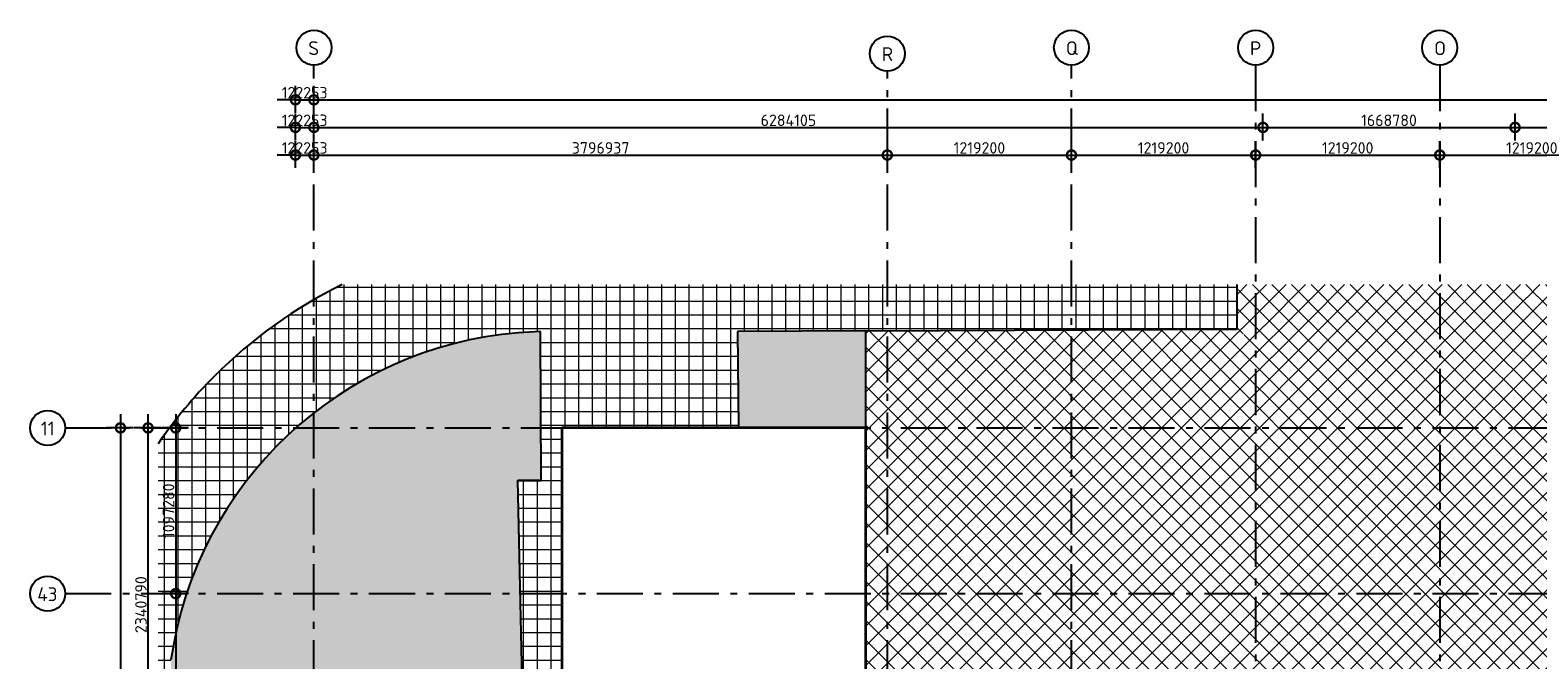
# Model space of a CAD drawing. Header units: millimetres. Extents: x -285236 to 84130, y -470 to 79511.
# Tile 68 of 192: x -47993 to -15242, y 65044 to 78723. Entities that reach past the tile are written whole.
import ezdxf

# ---------------------------------------------------------------- set-up
doc = ezdxf.new("R2010")
doc.units = ezdxf.units.MM
doc.linetypes.add('NLRS_stramien', pattern=[1650, 1000, -250, 150, -250])
doc.layers.add('XREF', color=254, linetype='Continuous')
doc.styles.add('ISOCPEUR', font='isocpeur.ttf', dxfattribs={"height": 300})
doc.styles.add('ISOCPEUR_1', font='isocpeur.ttf', dxfattribs={"height": 250})
doc.dimstyles.new('NLRS_2_5mm_mm_bol_continuous_swe', dxfattribs={"dimscale": 304.8, "dimtxt": 0.816914, "dimasz": 1.312336, "dimexe": 0.984252, "dimexo": 0.0625, "dimgap": 0.098425, "dimtad": 1, "dimdec": 0, "dimlfac": 304.8, "dimdsep": 46, "dimtxsty": 'ISOCPEUR_1', "dimblk1": 'DOTSMALL', "dimblk2": 'DOTSMALL', "dimsah": 1, "dimcen": 0.09, "dimdle": 0.984252, "dimazin": 0, "dimtfac": 1, "dimtdec": 4, "dimtix": 1, "dimtmove": 0, "dimatfit": 3, "dimfxl": 0.003229, "dimfxlon": 1, "dimtvp": 1, "dimtolj": 1, "dimtzin": 0, "dimarcsym": 2})

# ---------------------------------------------------------------- blocks, each defined once
blk = doc.blocks.new('_DotSmall')
at = {"color": 0, "linetype": 'ByBlock', "const_width": 0.5}
blk.add_lwpolyline([(-0.0625, 0, 1), (0.0625, 0, 1)], format="xyb", close=True, dxfattribs=at)
blk = doc.blocks.new('*D37')
at = {"layer": 'Defpoints', "color": 0, "lineweight": 100, "transparency": 16777216}
for p in [(-44531, 70083), (-44831, 66483), (-44531, 66483)]:
    blk.add_point(p, dxfattribs=at)
at = {"layer": 'XREF', "color": 0, "lineweight": -2, "transparency": 16777216}
for p, q in [((-44831, 70383), (-44831, 66183)), ((-44551, 70083), (-45131, 70083)), ((-44551, 66483), (-45131, 66483))]:
    blk.add_line(p, q, dxfattribs=at)
at = {"layer": 'XREF', "color": 0, "lineweight": -2, "transparency": 16777216, "xscale": 400, "yscale": 400, "zscale": 400}
for p, rotation in [((-44831, 70083), 90), ((-44831, 66483), 270)]:
    blk.add_blockref('_DotSmall', p, dxfattribs=dict(at, rotation=rotation))
at = {"layer": 'XREF', "color": 0, "transparency": 16777216, "insert": (-44986, 68283), "char_height": 250, "width": 850.41, "attachment_point": 5, "rotation": 90, "style": 'ISOCPEUR_1'}
blk.add_mtext('\\A1;1097280', dxfattribs=at)
blk = doc.blocks.new('*D38')
at = {"layer": 'Defpoints', "color": 0, "lineweight": 100, "transparency": 16777216}
for p in [(-44531, 66483), (-44831, 59083), (-44531, 59083)]:
    blk.add_point(p, dxfattribs=at)
at = {"layer": 'XREF', "color": 0, "lineweight": -2, "transparency": 16777216}
for p, q in [((-44831, 66783), (-44831, 58783)), ((-44551, 66483), (-45131, 66483)), ((-44551, 59083), (-45131, 59083))]:
    blk.add_line(p, q, dxfattribs=at)
at = {"layer": 'XREF', "color": 0, "lineweight": -2, "transparency": 16777216, "xscale": 400, "yscale": 400, "zscale": 400}
for p, rotation in [((-44831, 66483), 90), ((-44831, 59083), 270)]:
    blk.add_blockref('_DotSmall', p, dxfattribs=dict(at, rotation=rotation))
at = {"layer": 'XREF', "color": 0, "transparency": 16777216, "insert": (-44986, 62783), "char_height": 250, "width": 879.14, "attachment_point": 5, "rotation": 90, "style": 'ISOCPEUR_1'}
blk.add_mtext('\\A1;2255520', dxfattribs=at)
blk = doc.blocks.new('*D48')
at = {"layer": 'Defpoints', "color": 0, "lineweight": 100, "transparency": 16777216}
for p in [(-41829, 76010), (-42230, 75710), (-41829, 75710)]:
    blk.add_point(p, dxfattribs=at)
at = {"layer": 'XREF', "color": 0, "lineweight": -2, "transparency": 16777216}
for p, q in [((-42230, 76010), (-42630, 76010)), ((-42230, 75729), (-42230, 76310)), ((-42230, 76010), (-41829, 76010)), ((-41829, 75729), (-41829, 76310)), ((-41829, 76010), (-41429, 76010))]:
    blk.add_line(p, q, dxfattribs=at)
at = {"layer": 'XREF', "color": 0, "lineweight": -2, "transparency": 16777216, "xscale": 400, "yscale": 400, "zscale": 400}
blk.add_blockref('_DotSmall', (-42230, 76010), dxfattribs=at)
at = {"layer": 'XREF', "color": 0, "lineweight": -2, "transparency": 16777216, "xscale": 400, "yscale": 400, "zscale": 400, "rotation": 180}
blk.add_blockref('_DotSmall', (-41829, 76010), dxfattribs=at)
at = {"layer": 'XREF', "color": 0, "transparency": 16777216, "insert": (-42030, 76165), "char_height": 250, "width": 603.33, "attachment_point": 5, "style": 'ISOCPEUR_1'}
blk.add_mtext('\\A1;122253', dxfattribs=at)
blk = doc.blocks.new('*D49')
at = {"layer": 'Defpoints', "color": 0, "lineweight": 100, "transparency": 16777216}
for p in [(-29372, 76010), (-41829, 75710), (-29372, 75710)]:
    blk.add_point(p, dxfattribs=at)
at = {"layer": 'XREF', "color": 0, "lineweight": -2, "transparency": 16777216}
for p, q in [((-42129, 76010), (-29072, 76010)), ((-41829, 75729), (-41829, 76310)), ((-29372, 75729), (-29372, 76310))]:
    blk.add_line(p, q, dxfattribs=at)
at = {"layer": 'XREF', "color": 0, "lineweight": -2, "transparency": 16777216, "xscale": 400, "yscale": 400, "zscale": 400, "rotation": 180}
blk.add_blockref('_DotSmall', (-41829, 76010), dxfattribs=at)
at = {"layer": 'XREF', "color": 0, "lineweight": -2, "transparency": 16777216, "xscale": 400, "yscale": 400, "zscale": 400}
blk.add_blockref('_DotSmall', (-29372, 76010), dxfattribs=at)
at = {"layer": 'XREF', "color": 0, "transparency": 16777216, "insert": (-35601, 76165), "char_height": 250, "width": 1028.54, "attachment_point": 5, "style": 'ISOCPEUR_1'}
blk.add_mtext('\\A1;3796937', dxfattribs=at)
blk = doc.blocks.new('*D50')
at = {"layer": 'Defpoints', "color": 0, "lineweight": 100, "transparency": 16777216}
for p in [(-25372, 76010), (-29372, 75710), (-25372, 75710)]:
    blk.add_point(p, dxfattribs=at)
at = {"layer": 'XREF', "color": 0, "lineweight": -2, "transparency": 16777216}
for p, q in [((-29672, 76010), (-25072, 76010)), ((-29372, 75729), (-29372, 76310)), ((-25372, 75729), (-25372, 76310))]:
    blk.add_line(p, q, dxfattribs=at)
at = {"layer": 'XREF', "color": 0, "lineweight": -2, "transparency": 16777216, "xscale": 400, "yscale": 400, "zscale": 400, "rotation": 180}
blk.add_blockref('_DotSmall', (-29372, 76010), dxfattribs=at)
at = {"layer": 'XREF', "color": 0, "lineweight": -2, "transparency": 16777216, "xscale": 400, "yscale": 400, "zscale": 400}
blk.add_blockref('_DotSmall', (-25372, 76010), dxfattribs=at)
at = {"layer": 'XREF', "color": 0, "transparency": 16777216, "insert": (-27372, 76165), "char_height": 250, "width": 879.14, "attachment_point": 5, "style": 'ISOCPEUR_1'}
blk.add_mtext('\\A1;1219200', dxfattribs=at)
blk = doc.blocks.new('*D51')
at = {"layer": 'Defpoints', "color": 0, "lineweight": 100, "transparency": 16777216}
for p in [(-21372, 76010), (-25372, 75710), (-21372, 75710)]:
    blk.add_point(p, dxfattribs=at)
at = {"layer": 'XREF', "color": 0, "lineweight": -2, "transparency": 16777216}
for p, q in [((-25672, 76010), (-21072, 76010)), ((-25372, 75729), (-25372, 76310)), ((-21372, 75729), (-21372, 76310))]:
    blk.add_line(p, q, dxfattribs=at)
at = {"layer": 'XREF', "color": 0, "lineweight": -2, "transparency": 16777216, "xscale": 400, "yscale": 400, "zscale": 400, "rotation": 180}
blk.add_blockref('_DotSmall', (-25372, 76010), dxfattribs=at)
at = {"layer": 'XREF', "color": 0, "lineweight": -2, "transparency": 16777216, "xscale": 400, "yscale": 400, "zscale": 400}
blk.add_blockref('_DotSmall', (-21372, 76010), dxfattribs=at)
at = {"layer": 'XREF', "color": 0, "transparency": 16777216, "insert": (-23372, 76165), "char_height": 250, "width": 879.14, "attachment_point": 5, "style": 'ISOCPEUR_1'}
blk.add_mtext('\\A1;1219200', dxfattribs=at)
blk = doc.blocks.new('*D52')
at = {"layer": 'Defpoints', "color": 0, "lineweight": 100, "transparency": 16777216}
for p in [(-17372, 76010), (-21372, 75710), (-17372, 75710)]:
    blk.add_point(p, dxfattribs=at)
at = {"layer": 'XREF', "color": 0, "lineweight": -2, "transparency": 16777216}
for p, q in [((-21672, 76010), (-17072, 76010)), ((-21372, 75729), (-21372, 76310)), ((-17372, 75729), (-17372, 76310))]:
    blk.add_line(p, q, dxfattribs=at)
at = {"layer": 'XREF', "color": 0, "lineweight": -2, "transparency": 16777216, "xscale": 400, "yscale": 400, "zscale": 400, "rotation": 180}
blk.add_blockref('_DotSmall', (-21372, 76010), dxfattribs=at)
at = {"layer": 'XREF', "color": 0, "lineweight": -2, "transparency": 16777216, "xscale": 400, "yscale": 400, "zscale": 400}
blk.add_blockref('_DotSmall', (-17372, 76010), dxfattribs=at)
at = {"layer": 'XREF', "color": 0, "transparency": 16777216, "insert": (-19372, 76165), "char_height": 250, "width": 879.14, "attachment_point": 5, "style": 'ISOCPEUR_1'}
blk.add_mtext('\\A1;1219200', dxfattribs=at)
blk = doc.blocks.new('*D53')
at = {"layer": 'Defpoints', "color": 0, "lineweight": 100, "transparency": 16777216}
for p in [(-13372, 76010), (-17372, 75710), (-13372, 75710)]:
    blk.add_point(p, dxfattribs=at)
at = {"layer": 'XREF', "color": 0, "lineweight": -2, "transparency": 16777216}
for p, q in [((-17672, 76010), (-13072, 76010)), ((-17372, 75729), (-17372, 76310)), ((-13372, 75729), (-13372, 76310))]:
    blk.add_line(p, q, dxfattribs=at)
at = {"layer": 'XREF', "color": 0, "lineweight": -2, "transparency": 16777216, "xscale": 400, "yscale": 400, "zscale": 400, "rotation": 180}
blk.add_blockref('_DotSmall', (-17372, 76010), dxfattribs=at)
at = {"layer": 'XREF', "color": 0, "lineweight": -2, "transparency": 16777216, "xscale": 400, "yscale": 400, "zscale": 400}
blk.add_blockref('_DotSmall', (-13372, 76010), dxfattribs=at)
at = {"layer": 'XREF', "color": 0, "transparency": 16777216, "insert": (-15372, 76165), "char_height": 250, "width": 879.14, "attachment_point": 5, "style": 'ISOCPEUR_1'}
blk.add_mtext('\\A1;1219200', dxfattribs=at)
blk = doc.blocks.new('*D116')
at = {"layer": 'Defpoints', "color": 0, "lineweight": 100, "transparency": 16777216}
for p in [(-45431, 70083), (-45131, 70083), (-45131, 62403)]:
    blk.add_point(p, dxfattribs=at)
at = {"layer": 'XREF', "color": 0, "lineweight": -2, "transparency": 16777216}
for p, q in [((-45431, 62103), (-45431, 70383)), ((-45151, 70083), (-45731, 70083)), ((-45151, 62403), (-45731, 62403))]:
    blk.add_line(p, q, dxfattribs=at)
at = {"layer": 'XREF', "color": 0, "lineweight": -2, "transparency": 16777216, "xscale": 400, "yscale": 400, "zscale": 400}
for p, rotation in [((-45431, 70083), 90), ((-45431, 62403), 270)]:
    blk.add_blockref('_DotSmall', p, dxfattribs=dict(at, rotation=rotation))
at = {"layer": 'XREF', "color": 0, "transparency": 16777216, "insert": (-45586, 66243), "char_height": 250, "width": 850.41, "attachment_point": 5, "rotation": 90, "style": 'ISOCPEUR_1'}
blk.add_mtext('\\A1;2340790', dxfattribs=at)
blk = doc.blocks.new('*D117')
at = {"layer": 'Defpoints', "color": 0, "lineweight": 100, "transparency": 16777216}
for p in [(-45731, 70083), (-46031, 13309), (-45731, 13309)]:
    blk.add_point(p, dxfattribs=at)
at = {"layer": 'XREF', "color": 0, "lineweight": -2, "transparency": 16777216}
for p, q in [((-46031, 70383), (-46031, 13009)), ((-45751, 70083), (-46331, 70083)), ((-45751, 13309), (-46331, 13309))]:
    blk.add_line(p, q, dxfattribs=at)
at = {"layer": 'XREF', "color": 0, "lineweight": -2, "transparency": 16777216, "xscale": 400, "yscale": 400, "zscale": 400}
for p, rotation in [((-46031, 70083), 90), ((-46031, 13309), 270)]:
    blk.add_blockref('_DotSmall', p, dxfattribs=dict(at, rotation=rotation))
at = {"layer": 'XREF', "color": 0, "transparency": 16777216, "insert": (-46186, 41696), "char_height": 250, "width": 1091.75, "attachment_point": 5, "rotation": 90, "style": 'ISOCPEUR_1'}
blk.add_mtext('\\A1;17304715', dxfattribs=at)
blk = doc.blocks.new('*D118')
at = {"layer": 'Defpoints', "color": 0, "lineweight": 100, "transparency": 16777216}
for p in [(-41829, 76610), (-42230, 76310), (-41829, 76310)]:
    blk.add_point(p, dxfattribs=at)
at = {"layer": 'XREF', "color": 0, "lineweight": -2, "transparency": 16777216}
for p, q in [((-42230, 76329), (-42230, 76910)), ((-41829, 76329), (-41829, 76910)), ((-42230, 76610), (-42630, 76610)), ((-42230, 76610), (-41829, 76610)), ((-41829, 76610), (-41429, 76610))]:
    blk.add_line(p, q, dxfattribs=at)
at = {"layer": 'XREF', "color": 0, "lineweight": -2, "transparency": 16777216, "xscale": 400, "yscale": 400, "zscale": 400}
blk.add_blockref('_DotSmall', (-42230, 76610), dxfattribs=at)
at = {"layer": 'XREF', "color": 0, "lineweight": -2, "transparency": 16777216, "xscale": 400, "yscale": 400, "zscale": 400, "rotation": 180}
blk.add_blockref('_DotSmall', (-41829, 76610), dxfattribs=at)
at = {"layer": 'XREF', "color": 0, "transparency": 16777216, "insert": (-42030, 76765), "char_height": 250, "width": 603.33, "attachment_point": 5, "style": 'ISOCPEUR_1'}
blk.add_mtext('\\A1;122253', dxfattribs=at)
blk = doc.blocks.new('*D119')
at = {"layer": 'Defpoints', "color": 0, "lineweight": 100, "transparency": 16777216}
for p in [(-21212, 76610), (-41829, 76310), (-21212, 76310)]:
    blk.add_point(p, dxfattribs=at)
at = {"layer": 'XREF', "color": 0, "lineweight": -2, "transparency": 16777216}
for p, q in [((-41829, 76329), (-41829, 76910)), ((-21212, 76329), (-21212, 76910)), ((-42129, 76610), (-20912, 76610))]:
    blk.add_line(p, q, dxfattribs=at)
at = {"layer": 'XREF', "color": 0, "lineweight": -2, "transparency": 16777216, "xscale": 400, "yscale": 400, "zscale": 400, "rotation": 180}
blk.add_blockref('_DotSmall', (-41829, 76610), dxfattribs=at)
at = {"layer": 'XREF', "color": 0, "lineweight": -2, "transparency": 16777216, "xscale": 400, "yscale": 400, "zscale": 400}
blk.add_blockref('_DotSmall', (-21212, 76610), dxfattribs=at)
at = {"layer": 'XREF', "color": 0, "transparency": 16777216, "insert": (-31521, 76765), "char_height": 250, "width": 999.81, "attachment_point": 5, "style": 'ISOCPEUR_1'}
blk.add_mtext('\\A1;6284105', dxfattribs=at)
blk = doc.blocks.new('*D120')
at = {"layer": 'Defpoints', "color": 0, "lineweight": 100, "transparency": 16777216}
for p in [(-15737, 76610), (-21212, 76310), (-15737, 76310)]:
    blk.add_point(p, dxfattribs=at)
at = {"layer": 'XREF', "color": 0, "lineweight": -2, "transparency": 16777216}
for p, q in [((-21212, 76329), (-21212, 76910)), ((-15737, 76329), (-15737, 76910)), ((-21512, 76610), (-15437, 76610))]:
    blk.add_line(p, q, dxfattribs=at)
at = {"layer": 'XREF', "color": 0, "lineweight": -2, "transparency": 16777216, "xscale": 400, "yscale": 400, "zscale": 400, "rotation": 180}
blk.add_blockref('_DotSmall', (-21212, 76610), dxfattribs=at)
at = {"layer": 'XREF', "color": 0, "lineweight": -2, "transparency": 16777216, "xscale": 400, "yscale": 400, "zscale": 400}
blk.add_blockref('_DotSmall', (-15737, 76610), dxfattribs=at)
at = {"layer": 'XREF', "color": 0, "transparency": 16777216, "insert": (-18475, 76765), "char_height": 250, "width": 879.14, "attachment_point": 5, "style": 'ISOCPEUR_1'}
blk.add_mtext('\\A1;1668780', dxfattribs=at)
blk = doc.blocks.new('*D121')
at = {"layer": 'Defpoints', "color": 0, "lineweight": 100, "transparency": 16777216}
for p in [(-13272, 76610), (-15737, 76310), (-13272, 76310)]:
    blk.add_point(p, dxfattribs=at)
at = {"layer": 'XREF', "color": 0, "lineweight": -2, "transparency": 16777216}
for p, q in [((-15737, 76329), (-15737, 76910)), ((-13272, 76329), (-13272, 76910)), ((-16037, 76610), (-12972, 76610))]:
    blk.add_line(p, q, dxfattribs=at)
at = {"layer": 'XREF', "color": 0, "lineweight": -2, "transparency": 16777216, "xscale": 400, "yscale": 400, "zscale": 400, "rotation": 180}
blk.add_blockref('_DotSmall', (-15737, 76610), dxfattribs=at)
at = {"layer": 'XREF', "color": 0, "lineweight": -2, "transparency": 16777216, "xscale": 400, "yscale": 400, "zscale": 400}
blk.add_blockref('_DotSmall', (-13272, 76610), dxfattribs=at)
at = {"layer": 'XREF', "color": 0, "transparency": 16777216, "insert": (-14505, 76765), "char_height": 250, "width": 879.14, "attachment_point": 5, "style": 'ISOCPEUR_1'}
blk.add_mtext('\\A1;751332', dxfattribs=at)
blk = doc.blocks.new('*D133')
at = {"layer": 'Defpoints', "color": 0, "lineweight": 100, "transparency": 16777216}
for p in [(-41829, 77210), (-42230, 76910), (-41829, 76910)]:
    blk.add_point(p, dxfattribs=at)
at = {"layer": 'XREF', "color": 0, "lineweight": -2, "transparency": 16777216}
for p, q in [((-42230, 76929), (-42230, 77510)), ((-41829, 76929), (-41829, 77510)), ((-42230, 77210), (-42630, 77210)), ((-42230, 77210), (-41829, 77210)), ((-41829, 77210), (-41429, 77210))]:
    blk.add_line(p, q, dxfattribs=at)
at = {"layer": 'XREF', "color": 0, "lineweight": -2, "transparency": 16777216, "xscale": 400, "yscale": 400, "zscale": 400}
blk.add_blockref('_DotSmall', (-42230, 77210), dxfattribs=at)
at = {"layer": 'XREF', "color": 0, "lineweight": -2, "transparency": 16777216, "xscale": 400, "yscale": 400, "zscale": 400, "rotation": 180}
blk.add_blockref('_DotSmall', (-41829, 77210), dxfattribs=at)
at = {"layer": 'XREF', "color": 0, "transparency": 16777216, "insert": (-42030, 77365), "char_height": 250, "width": 603.33, "attachment_point": 5, "style": 'ISOCPEUR_1'}
blk.add_mtext('\\A1;122253', dxfattribs=at)
blk = doc.blocks.new('*D134')
at = {"layer": 'Defpoints', "color": 0, "lineweight": 100, "transparency": 16777216}
for p in [(40628, 77210), (-41829, 76910), (40628, 76910)]:
    blk.add_point(p, dxfattribs=at)
at = {"layer": 'XREF', "color": 0, "lineweight": -2, "transparency": 16777216}
for p, q in [((-41829, 76929), (-41829, 77510)), ((40628, 76929), (40628, 77510)), ((-42129, 77210), (40928, 77210))]:
    blk.add_line(p, q, dxfattribs=at)
at = {"layer": 'XREF', "color": 0, "lineweight": -2, "transparency": 16777216, "xscale": 400, "yscale": 400, "zscale": 400, "rotation": 180}
blk.add_blockref('_DotSmall', (-41829, 77210), dxfattribs=at)
at = {"layer": 'XREF', "color": 0, "lineweight": -2, "transparency": 16777216, "xscale": 400, "yscale": 400, "zscale": 400}
blk.add_blockref('_DotSmall', (40628, 77210), dxfattribs=at)
at = {"layer": 'XREF', "color": 0, "transparency": 16777216, "insert": (-601, 77365), "char_height": 250, "width": 1091.75, "attachment_point": 5, "style": 'ISOCPEUR_1'}
blk.add_mtext('\\A1;25132937', dxfattribs=at)

msp = doc.modelspace()

# ---------------------------------------------------------------- hatches: boundary and pattern name
at = {"layer": 'XREF', "lineweight": 9}
h = msp.add_hatch(dxfattribs=at)
h.set_pattern_fill('FP_244', color=256, style=0, pattern_type=2)
h.set_pattern_definition([(0, (-29773.96, 17038.63), (0, 300), []), (90, (-29773.96, 17038.63), (-300, 2e-14), [])])
h.paths.add_polyline_path([(-36446.1259, 58995.8476), (-36446.1259, 70082.6047), (-32605.9042, 70082.6047), (-32626.5498, 72174.0969), (-21772.227, 72228.9468), (-21772.227, 73194.6441), (-41215.5174, 73194.6441), (-41470.9348, 73065.4738), (-41793.0589, 72888.0371), (-42076.5708, 72719.9085), (-42370.361, 72532.0947), (-42657.6902, 72334.538), (-42955.6835, 72113.6543), (-43211.6811, 71911.0945), (-43477.72, 71685.6838), (-43736.0532, 71451.4815), (-43986.3901, 71208.7509), (-44229.528, 70958.4761), (-44464.0435, 70700.1042), (-44689.667, 70433.9321), (-44906.1392, 70160.2658), (-45113.2115, 69879.4195), (-45210.5388, 69737.5931), (-45210.5388, 59028.0785), (-44913.6221, 59014.8952), (-44918.4301, 60482.3978), (-42784.4866, 60492.5541), (-42801.2672, 63542.4458), (-44928.8912, 63532.5426), (-44933.7544, 65044.4958), (-44882.0677, 65360.0804), (-44818.2936, 65673.446), (-44742.5263, 65984.1298), (-44654.8776, 66291.6731), (-44555.4771, 66595.6216), (-44444.4715, 66895.5264), (-44322.0248, 67190.9447), (-44188.3177, 67481.4401), (-44043.5478, 67766.5836), (-43887.9289, 68045.9541), (-43721.6907, 68319.1391), (-43545.0789, 68585.735), (-43358.3541, 68845.3482), (-43161.7922, 69097.5953), (-42955.6835, 69342.1037), (-42740.3324, 69578.5123), (-42516.0569, 69806.472), (-42283.1881, 70025.6461), (-42042.0701, 70235.711), (-41793.0589, 70436.3564), (-41536.5223, 70627.286), (-41272.8391, 70808.2178), (-41002.3988, 70978.8847), (-40725.6007, 71139.0345), (-40442.8536, 71288.4307), (-40154.5751, 71426.8528), (-39861.191, 71554.0962), (-39563.1345, 71669.9732), (-39260.8457, 71774.3124), (-38954.7713, 71866.96), (-38645.3631, 71947.7789), (-38333.078, 72016.6499), (-38018.3774, 72073.4713), (-37701.726, 72118.1591), (-37383.5913, 72150.6474), (-36905.358, 72173.6016), (-36890.3762, 68940.3996), (-37400.3572, 68941.0324), (-37277.8013, 63568.1552), (-37279.9343, 63567.2938), (-37249.8866, 60518.8956), (-37135.7625, 60519.4388), (-37112.3781, 58995.8476)])
h = msp.add_hatch(dxfattribs=at)
h.set_pattern_fill('FP_254', color=256, style=0, pattern_type=2)
h.set_pattern_definition([(45, (-29773.96, 17038.63), (-212.132, 212.132), []), (135, (-29773.96, 17038.63), (-212.132, -212.132), [])])
h.paths.add_polyline_path([(-21772.227, 72228.9468), (-12920.1945, 73194.6441), (-21772.227, 73194.6441)])
h = msp.add_hatch(dxfattribs=at)
h.set_pattern_fill('FP_259', color=256, style=0, pattern_type=2)
h.set_pattern_definition([(44.996, (-29775.27, 17050.63), (-212.1295, 212.0921), []), (135.006, (-29775.27, 17050.63), (-212.1299, -212.1073), [])])
h.paths.add_polyline_path([(-9472.1304, 62387.6047), (-2194.1357, 73194.6441), (-12920.1945, 73194.6441), (-21772.227, 72228.9468), (-9547.8856, 62448.2166)])
h = msp.add_hatch(dxfattribs=at)
h.set_pattern_fill('FP_252', color=256, style=0, pattern_type=2)
h.set_pattern_definition([(37.5, (-29773.96, 17038.63), (4.86394, 133.15754), [3.353, -257.447, 3.353, -264.647, -265]), (37.5, (-29773.96, 17038.63), (4.86394, 133.15754), [-528.8, 3.353, -261.647]), (7.5, (-29773.96, 17038.63), (105.2278, 157.7647), [3.353, -149.447, 3.353, -251.447, -101]), (7.5, (-29773.96, 17038.63), (105.2278, 157.7647), [-407.6, 3.353, -97.647]), (327.5, (-29863.16, 17038.63), (213.52897, -9.02195), [3.353, -96.647, 3.353, -308.647, -414]), (327.5, (-29863.16, 17038.63), (213.52897, -9.02195), [-412, 3.353, -410.647]), (317.5, (-29903.16, 17038.63), (233.27447, 40.042), [3.353, -126.647, 3.353, -203.847, -294]), (317.5, (-29903.16, 17038.63), (233.27447, 40.042), [-337.2, 3.353, -290.647])])
h.paths.add_polyline_path([(-44913.6221, 59014.8952), (-37265.8277, 59014.8952), (-37247.2692, 60518.908), (-44918.4301, 60482.3978)])
h.paths.add_polyline_path([(-44928.8912, 63532.5426), (-37277.8013, 63568.1552), (-37400.447, 68944.9654), (-36890.4128, 68948.3057), (-36905.358, 72173.6016), (-37400.447, 72148.926), (-37701.726, 72118.1591), (-38018.3774, 72073.4713), (-38333.078, 72016.6499), (-38645.3631, 71947.7789), (-38954.7713, 71866.96), (-39260.8457, 71774.3124), (-39563.1345, 71669.9732), (-39861.191, 71554.0962), (-40154.5751, 71426.8528), (-40442.8536, 71288.4307), (-40725.6007, 71139.0345), (-41002.3988, 70978.8847), (-41272.8391, 70808.2178), (-41536.5223, 70627.286), (-41793.0589, 70436.3564), (-42042.0701, 70235.711), (-42283.1881, 70025.6461), (-42516.0569, 69806.472), (-42740.3324, 69578.5123), (-42955.6835, 69342.1037), (-43161.7922, 69097.5953), (-43358.3541, 68845.3482), (-43545.0789, 68585.735), (-43721.6907, 68319.1391), (-43887.9289, 68045.9541), (-44043.5478, 67766.5836), (-44188.3177, 67481.4401), (-44322.0248, 67190.9447), (-44444.4715, 66895.5264), (-44555.4771, 66595.6216), (-44654.8776, 66291.6731), (-44742.5263, 65984.1298), (-44818.2936, 65673.446), (-44882.0677, 65360.0804), (-44933.7544, 65044.4958), (-44929.0057, 63568.1552)])
h.paths.add_polyline_path([(-32605.8632, 70082.6047), (-29837.2817, 70082.6047), (-29837.2817, 72188.1919), (-32626.5449, 72173.6016), (-32605.9042, 70082.6047)])
h = msp.add_hatch(dxfattribs=at)
h.set_pattern_fill('FP_255', color=256, style=0, pattern_type=2)
h.set_pattern_definition([(44.994, (-29774.05, 17055.53), (-212.1315, 212.0873), []), (135.006, (-29774.05, 17055.53), (-212.1322, -212.088), [])])
h.paths.add_polyline_path([(-29836.3523, 62402.8478), (-21772.227, 72228.9468), (-29836.3523, 72188.1966), (-29836.3523, 65411.4937)])
h = msp.add_hatch(dxfattribs=at)
h.set_pattern_fill('FP_258', color=256, style=0, pattern_type=2)
h.set_pattern_definition([(44.994, (-29773.96, 17055.38), (-212.1318, 212.0884), []), (135.006, (-29773.96, 17055.38), (-212.1318, -212.0884), [])])
h.paths.add_polyline_path([(-29836.3523, 62402.8478), (-19430.1304, 62402.8478), (-19430.1304, 62414.3478), (-19395.1304, 62414.3478), (-19395.1304, 62402.8478), (-19390.1304, 62402.8478), (-19390.1304, 62409.3478), (-17454.1304, 62409.3478), (-17454.1304, 62402.8478), (-17449.1304, 62402.8478), (-17449.1304, 62414.3478), (-17414.1304, 62414.3478), (-17414.1304, 62402.8478), (-15537.1304, 62402.8478), (-21772.227, 72228.9468), (-27367.2038, 65411.4937)])
h.paths.add_polyline_path([(-19428.6304, 62402.8478), (-19396.6304, 62402.8478), (-19396.6304, 62412.8478), (-19428.6304, 62412.8478)])
h.paths.add_polyline_path([(-17415.6304, 62402.8478), (-17415.6304, 62412.8478), (-17447.6304, 62412.8478), (-17447.6304, 62402.8478), (-17425.6304, 62402.8478)])
h = msp.add_hatch(dxfattribs=at)
h.set_pattern_fill('FP_253', color=256, style=0, pattern_type=2)
h.set_pattern_definition([(44.994, (-29773.96, 17055.32), (-212.1317, 212.0885), []), (135.006, (-29773.96, 17055.32), (-212.1317, -212.0885), [])])
h.paths.add_polyline_path([(-13332.1304, 62387.6047), (-11493.2874, 62387.6047), (-11493.2874, 62395.6047), (-11488.2874, 62395.6047), (-11478.2393, 62472.8398), (-11475.5745, 62477.6165), (-11471.7684, 62482.4287), (-11465.0374, 62487.4393), (-11457.199, 62490.5891), (-11448.7874, 62491.6635), (-11440.3758, 62490.5891), (-11432.5374, 62487.4393), (-11423.6933, 62479.7569), (-11419.3356, 62472.8398), (-11416.8391, 62464.1989), (-11413.4835, 62431.075), (-11409.2874, 62395.6047), (-11404.2874, 62395.6047), (-11404.2874, 62387.6047), (-9472.1304, 62387.6047), (-21772.227, 72228.9468), (-13472.1304, 62387.6047), (-13372.1304, 62387.6047)])
h = msp.add_hatch(dxfattribs=at)
h.set_pattern_fill('FP_257', color=256, style=0, pattern_type=2)
h.set_pattern_definition([(44.994, (-29773.84, 17055.6), (-212.1322, 212.088), []), (135.006, (-29773.84, 17055.6), (-212.1315, -212.0873), [])])
h.paths.add_polyline_path([(-13472.1304, 62387.6047), (-21772.227, 72228.9468), (-15537.1304, 62402.8478), (-13481.5111, 62387.6739)])

# ---------------------------------------------------------------- linework, layer by layer
at = {"layer": 'XREF', "linetype": 'NLRS_stramien'}
for p, q in [((-41829.2732, 8370.0218), (-41829.2732, 77962.7572)), ((-25372.1304, 8370.0218), (-25372.1304, 77962.7572)), ((-21372.1304, 77962.7572), (-21372.1304, 8370.0218)), ((-17372.1304, 77962.7572), (-17372.1304, 8370.0218)), ((-29372.1304, 8370.0218), (-29372.1304, 77832.9569)), ((-47232.6128, 70082.6047), (64223.889, 70082.6047)), ((-47232.6128, 66482.6047), (64223.889, 66482.6047))]:
    msp.add_line(p, q, dxfattribs=at)
at = {"layer": 'XREF'}
for p, q in [((-21772.227, 72228.9468), (-21772.227, 73194.6441)), ((-36905.358, 72173.6016), (-37383.5913, 72150.6474)), ((-36890.3762, 68940.3996), (-36905.358, 72173.6016)), ((-29837.2817, 72188.1919), (-32626.5498, 72174.0969)), ((-32626.5498, 72174.0969), (-32605.9042, 70082.6047)), ((-29837.2817, 70082.6047), (-29837.2817, 72188.1919)), ((-29836.3523, 72188.1966), (-21772.227, 72228.9468)), ((-29836.3523, 59082.6047), (-29836.3523, 72188.1966)), ((-37400.447, 68944.9654), (-36890.4128, 68948.3057)), ((-37277.8013, 63568.1552), (-37400.447, 68944.9654)), ((-37400.3572, 68941.0324), (-36890.3762, 68940.3996))]:
    msp.add_line(p, q, dxfattribs=at)
at = {"layer": 'XREF', "lineweight": 35}
for p, q in [((-29837.1304, 70082.6047), (-36446.1259, 70082.6047)), ((-36446.1259, 70082.6047), (-36446.1259, 58995.8476)), ((-29837.1304, 58995.8476), (-29837.1304, 70082.6047))]:
    msp.add_line(p, q, dxfattribs=at)
at = {"layer": 'XREF'}
for centre in [(-41829.2732, 78342.7572), (-25372.1304, 78342.7572), (-21372.1304, 78342.7572), (-17372.1304, 78342.7572), (-29372.1304, 78212.9569), (-47612.6128, 70082.6047), (-47612.6128, 66482.6047)]:
    msp.add_circle(centre, 380, dxfattribs=at)
for centre, radius, start, end in [((-36622.3964, 63864.4514), 10400.3431, 116.21040016, 135.07671807), ((-36697.4191, 63857.5666), 8321.4194, 94.72989733, 171.79962452), ((-36726.0068, 63912.1658), 10293.3628, 134.85751123, 145.52674923)]:
    msp.add_arc(centre, radius, start, end, dxfattribs=at)

# ---------------------------------------------------------------- texts
at = {"layer": 'XREF', "char_height": 300, "attachment_point": 1, "style": 'ISOCPEUR'}
for s, insert, width in [('\\fISOCPEUR|b0|i0|c238|p34|;S', (-41951.8953, 78481.9069), 288.6075), ('\\fISOCPEUR|b0|i0|c238|p34|;R', (-29494.7524, 78352.1066), 288.6075), ('\\fISOCPEUR|b0|i0|c238|p34|;Q', (-25494.7524, 78481.9069), 288.6075), ('\\fISOCPEUR|b0|i0|c238|p34|;P', (-21494.5083, 78479.2534), 288.6075), ('\\fISOCPEUR|b0|i0|c238|p34|;O', (-17494.5083, 78479.2534), 288.6075), ('11', (-47760.2861, 70220.5497), 352.7425), ('43', (-47836.2861, 66620.5497), 537.130625)]:
    msp.add_mtext(s, dxfattribs=dict(at, insert=insert, width=width))

# ---------------------------------------------------------------- dimensions: what is measured, and where the dimension line sits
at = {"layer": 'XREF'}
for base, p1, p2, override, picture, middle in [((-41829.2732, 77209.5006), (-42230.3673, 76909.5006), (-41829.2732, 76909.5006), {"dimpost": '<>', "dimfxl": 401.094046}, '*D133', (-42029.8202, 77364.5006)), ((40627.8696, 77209.5006), (-41829.2732, 76909.5006), (40627.8696, 76909.5006), {"dimpost": '<>', "dimfxl": 82457.142857}, '*D134', (-600.7018, 77364.5006)), ((-41829.2732, 76609.5006), (-42230.3673, 76309.5006), (-41829.2732, 76309.5006), {"dimpost": '<>', "dimfxl": 401.094046}, '*D118', (-42029.8202, 76764.5006)), ((-21212.1304, 76609.5006), (-41829.2732, 76309.5006), (-21212.1304, 76309.5006), {"dimpost": '<>', "dimfxl": 20617.142857}, '*D119', (-31520.7018, 76764.5006)), ((-15737.1304, 76609.5006), (-21212.1304, 76309.5006), (-15737.1304, 76309.5006), {"dimpost": '<>', "dimfxl": 5475}, '*D120', (-18474.6304, 76764.5006)), ((-13272.1304, 76609.5006), (-15737.1304, 76309.5006), (-13272.1304, 76309.5006), {"dimpost": '<>', "dimfxl": 2465}, '*D121', (-14504.6304, 76764.5006)), ((-41829.2732, 76009.5006), (-42230.3673, 75709.5006), (-41829.2732, 75709.5006), {"dimpost": '<>', "dimfxl": 401.094046}, '*D48', (-42029.8202, 76164.5006)), ((-29372.1304, 76009.5006), (-41829.2732, 75709.5006), (-29372.1304, 75709.5006), {"dimpost": '<>', "dimfxl": 12457.142857}, '*D49', (-35600.7018, 76164.5006)), ((-25372.1304, 76009.5006), (-29372.1304, 75709.5006), (-25372.1304, 75709.5006), {"dimpost": '<>', "dimfxl": 4000}, '*D50', (-27372.1304, 76164.5006)), ((-21372.1304, 76009.5006), (-25372.1304, 75709.5006), (-21372.1304, 75709.5006), {"dimpost": '<>', "dimfxl": 4000}, '*D51', (-23372.1304, 76164.5006)), ((-17372.1304, 76009.5006), (-21372.1304, 75709.5006), (-17372.1304, 75709.5006), {"dimpost": '<>', "dimfxl": 4000}, '*D52', (-19372.1304, 76164.5006)), ((-13372.1304, 76009.5006), (-17372.1304, 75709.5006), (-13372.1304, 75709.5006), {"dimpost": '<>', "dimfxl": 4000}, '*D53', (-15372.1304, 76164.5006))]:
    dim = msp.add_linear_dim(base=base, p1=p1, p2=p2, dimstyle='NLRS_2_5mm_mm_bol_continuous_swe', override=override, dxfattribs=at)
    dim.commit()
    dim.dimension.update_dxf_attribs({"geometry": picture, "text_midpoint": middle})
for base, p1, p2, override, picture, middle in [((-46031.4895, 13308.6047), (-45731.4895, 70082.6047), (-45731.4895, 13308.6047), {"dimpost": '<>', "dimfxl": 56774}, '*D117', (-46186.4895, 41695.6047)), ((-45431.4895, 70082.6047), (-45131.4895, 62402.8478), (-45131.4895, 70082.6047), {"dimpost": '<>', "dimfxl": 7679.756867}, '*D116', (-45586.4895, 66242.7262)), ((-44831.4895, 66482.6047), (-44531.4895, 70082.6047), (-44531.4895, 66482.6047), {"dimpost": '<>', "dimfxl": 3600}, '*D37', (-44986.4895, 68282.6047)), ((-44831.4895, 59082.6047), (-44531.4895, 66482.6047), (-44531.4895, 59082.6047), {"dimpost": '<>', "dimfxl": 7400}, '*D38', (-44986.4895, 62782.6047))]:
    dim = msp.add_linear_dim(base=base, p1=p1, p2=p2, angle=90, dimstyle='NLRS_2_5mm_mm_bol_continuous_swe', override=override, dxfattribs=at)
    dim.commit()
    dim.dimension.update_dxf_attribs({"geometry": picture, "text_midpoint": middle})

doc.saveas('drawing.dxf')
